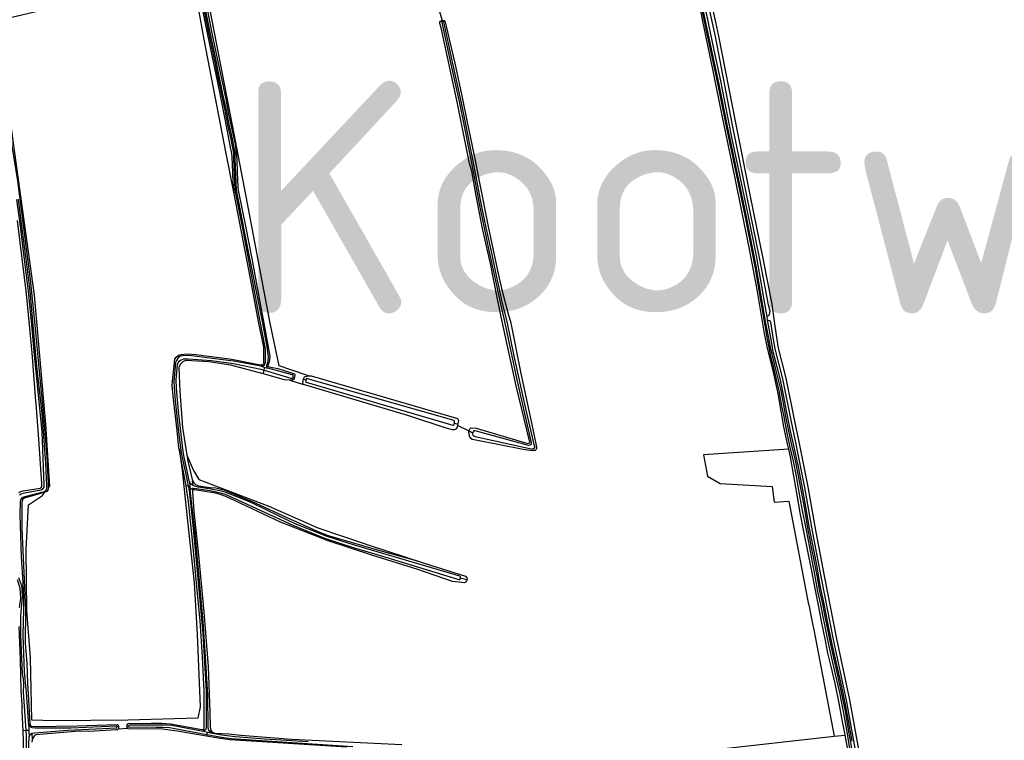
# Model space of a CAD drawing. Header units: metres. Extents: x 174423 to 175128, y 462196 to 462742.
# Tile 64 of 137: x 175045.37 to 175049.61, y 462729.62 to 462732.73. Entities that reach past the tile are written whole.
import ezdxf

# ---------------------------------------------------------------- set-up
doc = ezdxf.new("R2010")
doc.units = ezdxf.units.M
doc.layers.add('N-XX-AL-LIJN_0.20-G', color=7, linetype='Continuous', lineweight=25)
doc.layers.add('N-XX-AL-T40', color=7, linetype='Continuous', lineweight=40)
doc.styles.add('NLCS-ISO-M500-T40', font='NLCS-ISO.ttf', dxfattribs={"height": 2})

# ---------------------------------------------------------------- blocks, each defined once
blk = doc.blocks.new('Situatie')
at = {"lineweight": -3}
for p, q in [((-8.8775, 19.1797), (-8.8576, 19.1125)), ((-8.8576, 19.1125), (-8.8567, 19.1084)), ((-7.4571, 17.8361), (-7.4546, 17.8186)), ((-9.6386, 17.6214), (-9.6218, 17.6169)), ((-9.6352, 17.6271), (-9.6265, 17.6247)), ((-9.6292, 17.5888), (-9.6255, 17.6046)), ((-9.6255, 17.6046), (-9.6218, 17.6169)), ((-9.6218, 17.6169), (-9.6097, 17.6137)), ((-9.6076, 17.6202), (-9.6137, 17.6216)), ((-9.5143, 17.561), (-9.4556, 17.5431)), ((-9.5, 17.5764), (-9.494, 17.5743)), ((-9.4553, 17.5669), (-9.4452, 17.5622)), ((-8.8046, 17.3762), (-8.7901, 17.3717)), ((-8.7415, 17.342), (-8.7915, 17.3658)), ((-8.7258, 17.3336), (-8.7415, 17.342)), ((-9.9468, 17.1235), (-9.9454, 17.1045)), ((-9.9323, 17.1073), (-9.9348, 17.1278)), ((-9.9534, 17.1051), (-9.9616, 17.1057)), ((-9.9534, 17.1051), (-9.9454, 17.1045)), ((-9.9454, 17.1045), (-9.9442, 17.0879)), ((-9.9346, 17.0869), (-9.9344, 17.0953)), ((-8.751, 16.7001), (-8.779, 16.7084)), ((-10.6334, 16.0663), (-10.6347, 16.0754)), ((-10.2534, 16.0685), (-10.2611, 16.0671)), ((-10.213, 16.0594), (-10.2558, 16.0567)), ((-10.2103, 16.0691), (-10.2172, 16.0694)), ((-10.6533, 16.0509), (-10.6657, 16.0493)), ((-10.6401, 16.0513), (-10.6533, 16.0509)), ((-10.6401, 16.0513), (-10.6387, 16.0245)), ((-10.6283, 16.0392), (-10.6265, 16.0113)), ((-9.8888, 16.0555), (-9.8782, 16.0543)), ((-9.8704, 16.0429), (-9.8877, 16.0463)), ((-9.8721, 16.0338), (-9.874, 16.0263)), ((-9.8721, 16.0338), (-9.8704, 16.0429)), ((-9.8483, 16.0385), (-9.8704, 16.0429)), ((-9.8641, 16.0512), (-9.8524, 16.0478))]:
    blk.add_line(p, q, dxfattribs=at)
for points in [[(-7.7293, 19.2021), (-7.7087, 19.0954), (-7.6855, 18.9851), (-7.6567, 18.8515), (-7.6392, 18.7631), (-7.6071, 18.6021), (-7.5726, 18.4398), (-7.5375, 18.2686), (-7.5013, 18.0906), (-7.4606, 17.8597), (-7.4571, 17.8361), (-7.453, 17.8372), (-7.4454, 17.8441), (-7.4427, 17.8592), (-7.4487, 17.8871), (-7.4866, 18.0833), (-7.5432, 18.3574), (-7.6057, 18.6687), (-7.6784, 19.0427), (-7.6917, 19.1022), (-7.711, 19.1926)], [(-7.6978, 19.1951), (-7.6785, 19.1051), (-7.6651, 19.0453), (-7.5925, 18.6714), (-7.5925, 18.6713), (-7.5299, 18.3602), (-7.5299, 18.3601), (-7.4734, 18.086), (-7.4355, 17.8896), (-7.4244, 17.8142), (-7.4159, 17.7562), (-7.4075, 17.6992), (-7.3743, 17.5698), (-7.3375, 17.3852), (-7.3375, 17.385), (-7.3182, 17.2951), (-7.2792, 17.1011), (-7.245, 16.9064), (-7.245, 16.9062), (-7.2095, 16.7183), (-7.2095, 16.7182), (-7.1563, 16.4458), (-7.0999, 16.1837), (-7.0555, 15.9376)], [(-7.3616, 17.2636), (-7.3669, 17.2869), (-7.3833, 17.3609), (-7.3951, 17.4273), (-7.4075, 17.5047), (-7.4296, 17.6034), (-7.4541, 17.7), (-7.467, 17.7632), (-7.4755, 17.8142), (-7.4989, 17.9527), (-7.5317, 18.1259), (-7.5683, 18.312), (-7.6077, 18.5023), (-7.6473, 18.6961), (-7.6886, 18.8946), (-7.7331, 19.1097), (-7.7693, 19.2985)], [(-7.7466, 19.2092), (-7.7237, 19.0947), (-7.669, 18.8422), (-7.6317, 18.655), (-7.604, 18.5197), (-7.5503, 18.2649), (-7.509, 18.0523), (-7.4683, 17.8142), (-7.4554, 17.7385), (-7.4471, 17.6952), (-7.4419, 17.6711), (-7.4321, 17.6329), (-7.4183, 17.5718), (-7.4051, 17.5151), (-7.3936, 17.4516), (-7.3838, 17.4032), (-7.3701, 17.3324), (-7.3574, 17.2733), (-7.3427, 17.2128), (-7.3298, 17.1479), (-7.3193, 17.0868), (-7.3051, 17.0066), (-7.2876, 16.9151), (-7.2732, 16.8403), (-7.2604, 16.7766), (-7.2497, 16.717), (-7.2375, 16.6502), (-7.2253, 16.5948), (-7.2181, 16.5552), (-7.205, 16.4921), (-7.1918, 16.4273), (-7.1772, 16.3627), (-7.1615, 16.2936), (-7.1436, 16.2144), (-7.1277, 16.1332), (-7.1135, 16.0541), (-7.0994, 15.9729)], [(-7.0896, 15.9745), (-7.1037, 16.0558), (-7.1179, 16.1351), (-7.1339, 16.2165), (-7.1519, 16.2958), (-7.1676, 16.3649), (-7.1822, 16.4294), (-7.1953, 16.4941), (-7.2084, 16.5571), (-7.2156, 16.5968), (-7.2278, 16.6522), (-7.2399, 16.7188), (-7.2507, 16.7785), (-7.2635, 16.8422), (-7.2778, 16.9169), (-7.2927, 17.0048), (-7.3084, 17.089), (-7.3201, 17.1498), (-7.333, 17.2149), (-7.3477, 17.2755), (-7.3604, 17.3343), (-7.3741, 17.4051), (-7.3839, 17.4535), (-7.3954, 17.5171), (-7.4087, 17.5742), (-7.4239, 17.632), (-7.4342, 17.674), (-7.4395, 17.6947), (-7.4481, 17.7426), (-7.4622, 17.8142), (-7.5031, 18.0534), (-7.5444, 18.2661), (-7.5981, 18.5209), (-7.6258, 18.6562), (-7.6631, 18.8434), (-7.7179, 19.0959), (-7.7407, 19.2104)], [(-9.7542, 18.3652), (-9.7895, 18.5389), (-9.8845, 19.0302), (-9.9333, 19.3017), (-9.9605, 19.3044), (-10.2835, 19.2365), (-10.5061, 19.1741), (-10.783, 19.109), (-10.7531, 18.9108), (-10.6934, 18.4792), (-10.6174, 17.9281), (-10.5685, 17.3717), (-10.5522, 17.1029), (-10.5569, 17.097)], [(-9.7542, 18.3652), (-9.7594, 18.4169), (-9.7608, 18.4554), (-9.7627, 18.5239), (-9.7645, 18.5385), (-9.7716, 18.5737), (-9.7837, 18.6351), (-9.811, 18.774), (-9.8273, 18.8515), (-9.8617, 19.0166), (-9.8795, 19.1059), (-9.8971, 19.1927), (-9.9087, 19.2466), (-9.9096, 19.2543), (-9.9084, 19.2596), (-9.9061, 19.261), (-9.9031, 19.2611)], [(-9.6097, 17.6137), (-9.6118, 17.6153), (-9.6125, 17.6165), (-9.6135, 17.6189), (-9.6137, 17.6216), (-9.6137, 17.6245), (-9.6134, 17.6268), (-9.6127, 17.629), (-9.6092, 17.6399), (-9.6074, 17.6485), (-9.6061, 17.6623), (-9.613, 17.7052), (-9.6321, 17.8142), (-9.7082, 18.1955), (-9.7452, 18.3817), (-9.7504, 18.5158), (-9.7511, 18.5407), (-9.7624, 18.6024), (-9.7761, 18.6632), (-9.7893, 18.7323), (-9.8032, 18.7946), (-9.8197, 18.8742), (-9.8327, 18.94), (-9.8581, 19.06), (-9.8785, 19.1609)], [(-9.8853, 19.1595), (-9.8649, 19.0586), (-9.8395, 18.9386), (-9.8265, 18.8728), (-9.81, 18.7931), (-9.7962, 18.7309), (-9.7829, 18.6618), (-9.7692, 18.601), (-9.7581, 18.54), (-9.7574, 18.5156), (-9.7522, 18.3809), (-9.715, 18.1941), (-9.6447, 17.8142), (-9.6231, 17.7044), (-9.6211, 17.6882), (-9.6207, 17.6421), (-9.621, 17.6372), (-9.6242, 17.6295), (-9.6265, 17.6247), (-9.6278, 17.6235), (-9.6306, 17.6224), (-9.6328, 17.6217), (-9.6386, 17.6214)], [(-9.4335, 17.5799), (-9.5139, 17.6069), (-9.5605, 17.6231), (-9.5995, 17.8073), (-9.697, 18.3228), (-9.762, 18.6608), (-9.8053, 18.8818), (-9.8746, 19.2403), (-9.879, 19.2636), (-9.8945, 19.2604)], [(-9.8694, 19.1537), (-9.8508, 19.0575), (-9.8351, 18.9831), (-9.8197, 18.908), (-9.8066, 18.8476), (-9.7911, 18.773), (-9.7787, 18.709), (-9.7631, 18.637), (-9.7511, 18.5794), (-9.7455, 18.5419), (-9.7438, 18.5149), (-9.7412, 18.4559), (-9.7389, 18.3945), (-9.7376, 18.38), (-9.7365, 18.373), (-9.7064, 18.2251), (-9.6779, 18.0855), (-9.6506, 17.9365), (-9.6282, 17.8142), (-9.6013, 17.6647), (-9.6017, 17.6524), (-9.6041, 17.6395), (-9.6073, 17.632), (-9.6085, 17.6273), (-9.6088, 17.6243), (-9.6088, 17.623), (-9.6086, 17.6218), (-9.6076, 17.6202), (-9.5968, 17.617), (-9.5668, 17.6122), (-9.4943, 17.5895), (-9.4923, 17.5858), (-9.4923, 17.5798), (-9.494, 17.5743), (-9.4956, 17.5688), (-9.4992, 17.5643), (-9.5036, 17.5617), (-9.5143, 17.561)], [(-8.7415, 17.342), (-8.7412, 17.3454), (-8.7382, 17.3523), (-8.7337, 17.3562), (-8.7103, 17.3553), (-8.4882, 17.289), (-8.4806, 17.2912), (-8.4794, 17.2952), (-8.4803, 17.3003), (-8.5381, 17.5374), (-8.5987, 17.8142), (-8.6181, 17.9111), (-8.6493, 18.0642), (-8.683, 18.2154), (-8.7109, 18.3577), (-8.7294, 18.4625), (-8.7394, 18.4961), (-8.7914, 18.755), (-8.8618, 19.08), (-8.8675, 19.0994), (-8.8671, 19.1051), (-8.8647, 19.1089), (-8.8605, 19.112), (-8.8576, 19.1125)], [(-8.7258, 17.3336), (-8.7263, 17.3305), (-8.7245, 17.3246), (-8.7211, 17.3211), (-8.7156, 17.3194), (-8.4864, 17.2681), (-8.473, 17.2658), (-8.464, 17.2658), (-8.46, 17.2672), (-8.4582, 17.2711), (-8.458, 17.2741), (-8.46, 17.2838), (-8.5, 17.458), (-8.5455, 17.6588), (-8.577, 17.8142), (-8.5972, 17.893), (-8.6228, 18.0123), (-8.6466, 18.1232), (-8.668, 18.2202), (-8.6886, 18.3239), (-8.7101, 18.4403), (-8.7283, 18.5274), (-8.7555, 18.6656), (-8.7743, 18.7573), (-8.8136, 18.9392), (-8.8506, 19.1063), (-8.8507, 19.1065), (-8.8512, 19.1072), (-8.8518, 19.1078), (-8.8526, 19.1083), (-8.8534, 19.1086), (-8.8542, 19.1088), (-8.8551, 19.1088), (-8.8559, 19.1087), (-8.8567, 19.1084), (-8.8575, 19.108), (-8.8581, 19.1074), (-8.8586, 19.1068), (-8.859, 19.106), (-8.8593, 19.1052), (-8.8594, 19.1043), (-8.8224, 18.9373), (-8.7831, 18.7554), (-8.7643, 18.6638), (-8.7372, 18.5256), (-8.719, 18.4386), (-8.6975, 18.3222), (-8.6768, 18.2184), (-8.6554, 18.1213), (-8.6316, 18.0104), (-8.606, 17.8909), (-8.589, 17.8142), (-8.5367, 17.5707), (-8.4732, 17.2912), (-8.4737, 17.2872), (-8.4762, 17.2833), (-8.4797, 17.2811), (-8.4846, 17.2804), (-8.7156, 17.3435), (-8.7205, 17.3427), (-8.7235, 17.3391), (-8.7253, 17.3366), (-8.7258, 17.3336)], [(-8.8576, 19.1125), (-8.8547, 19.113), (-8.8486, 19.1122), (-8.8464, 19.1099), (-8.8437, 19.1047), (-8.8392, 19.0826), (-8.8231, 19.0129), (-8.803, 18.9286), (-8.7692, 18.7726), (-8.7514, 18.6816), (-8.7138, 18.5014), (-8.6946, 18.4059), (-8.6592, 18.2244), (-8.6426, 18.1488), (-8.6142, 18.0141), (-8.6001, 17.9508), (-8.5711, 17.8419), (-8.5624, 17.8142), (-8.5175, 17.59), (-8.4666, 17.3498), (-8.4501, 17.2724), (-8.4503, 17.2672), (-8.4516, 17.263), (-8.4555, 17.2589), (-8.4605, 17.2577), (-8.4681, 17.2572), (-8.4789, 17.258), (-8.5073, 17.2628), (-8.7122, 17.3032), (-8.7284, 17.3064), (-8.7366, 17.3126), (-8.7395, 17.3207), (-8.7417, 17.3385), (-8.7415, 17.342)], [(-11.9601, 14.5873), (-10.6116, 14.6333), (-10.6402, 15.3322), (-10.6405, 15.3334), (-10.6491, 15.374), (-10.6504, 15.3927), (-10.6544, 15.4948), (-10.6545, 15.5346), (-10.6551, 15.5415), (-10.6575, 15.768), (-10.6636, 16.0031), (-10.6657, 16.0493), (-10.6696, 16.1339), (-10.6698, 16.1612), (-10.6738, 16.2228), (-10.6762, 16.3578), (-10.6829, 16.4996)], [(-10.6809, 16.5813), (-10.6757, 16.6199), (-10.676, 16.6436), (-10.6779, 16.6647), (-10.6894, 16.7001)], [(-10.6842, 17.0768), (-10.6747, 17.0809), (-10.6644, 17.0838), (-10.5915, 17.096), (-10.5861, 17.1001), (-10.5843, 17.1043), (-10.5839, 17.1163), (-10.5968, 17.3077), (-10.6093, 17.4614), (-10.6098, 17.4708), (-10.6257, 17.6793), (-10.6391, 17.8142), (-10.6511, 17.9344), (-10.6902, 18.2497)], [(-10.6411, 16.072), (-10.651, 16.2143), (-10.6558, 16.2734), (-10.6592, 16.3039), (-10.6623, 16.3837), (-10.6653, 16.4638), (-10.6629, 16.5715), (-10.6621, 16.6238), (-10.6649, 16.6877), (-10.6721, 16.7999), (-10.6786, 16.9815), (-10.6768, 17.0373), (-10.6754, 17.0459), (-10.6727, 17.0522), (-10.6668, 17.0567), (-10.656, 17.0598), (-10.5736, 17.082), (-10.5675, 17.0857), (-10.5656, 17.0877), (-10.5633, 17.0918), (-10.5624, 17.098), (-10.5625, 17.106), (-10.5678, 17.2033), (-10.5829, 17.4176), (-10.6068, 17.6217), (-10.6228, 17.8142), (-10.6355, 17.9449), (-10.6523, 18.0832), (-10.6708, 18.2263), (-10.6852, 18.3419)], [(-10.6932, 18.3409), (-10.6787, 18.2253), (-10.6602, 18.0822), (-10.6434, 17.9439), (-10.6302, 17.8142), (-10.6183, 17.6711), (-10.5852, 17.3388), (-10.5755, 17.11), (-10.5761, 17.1009), (-10.58, 17.0946), (-10.5835, 17.0906), (-10.5884, 17.0874), (-10.666, 17.0735), (-10.6743, 17.0706), (-10.6812, 17.0652)], [(-10.6851, 16.7113), (-10.6725, 16.6759), (-10.6702, 16.6621), (-10.6696, 16.6248), (-10.6719, 16.5956), (-10.6762, 16.5436), (-10.6761, 16.4642), (-10.669, 16.2959), (-10.6656, 16.2744), (-10.6632, 16.2509), (-10.6632, 16.2369), (-10.6654, 16.228), (-10.6657, 16.2158), (-10.662, 16.1765), (-10.6533, 16.0509)], [(-10.7981, 19.0642), (-10.7943, 19.0644), (-10.7893, 19.0624), (-10.7863, 19.0579), (-10.7841, 19.0446), (-10.7674, 18.944), (-10.7463, 18.7989), (-10.7128, 18.5631), (-10.6892, 18.4214), (-10.6548, 18.1504), (-10.6345, 17.9961), (-10.6158, 17.8142), (-10.599, 17.6306), (-10.5812, 17.451), (-10.5631, 17.2319), (-10.5571, 17.1131), (-10.5569, 17.097)], [(-9.9926, 17.2655), (-9.9933, 17.269), (-10, 17.3443), (-10.015, 17.4663), (-10.0218, 17.5374), (-10.0213, 17.5578), (-10.0106, 17.6518), (-10.0068, 17.6596), (-9.9943, 17.6689), (-9.984, 17.6724), (-9.9596, 17.675), (-9.9196, 17.6721), (-9.7745, 17.6542), (-9.736, 17.646), (-9.6428, 17.6273), (-9.6352, 17.6271), (-9.6334, 17.6277), (-9.6312, 17.6292), (-9.6294, 17.6308), (-9.6277, 17.6335), (-9.6271, 17.6355), (-9.6268, 17.6376), (-9.6262, 17.6762), (-9.6266, 17.7043), (-9.6498, 17.8142), (-9.6753, 17.9538), (-9.6917, 18.0367), (-9.7542, 18.3651), (-9.7542, 18.3652)], [(-7.0687, 15.935), (-7.1131, 16.1813), (-7.1694, 16.443), (-7.2227, 16.7158), (-7.2582, 16.9039), (-7.2923, 17.0984), (-7.3313, 17.2923), (-7.3506, 17.3824), (-7.3874, 17.5672), (-7.4208, 17.6973), (-7.4279, 17.7365), (-7.4396, 17.8111), (-7.4413, 17.8149), (-7.4445, 17.8171), (-7.4508, 17.8184), (-7.4546, 17.8186), (-7.454, 17.8142), (-7.4406, 17.7448), (-7.4308, 17.6845), (-7.414, 17.6193), (-7.3996, 17.5632), (-7.386, 17.4989), (-7.3724, 17.4229), (-7.3559, 17.3428), (-7.3396, 17.2727), (-7.322, 17.188), (-7.3031, 17.0884), (-7.2893, 17.0156), (-7.2749, 16.9302), (-7.2593, 16.852), (-7.243, 16.7653), (-7.2274, 16.6757), (-7.2098, 16.5896), (-7.1941, 16.5084), (-7.1755, 16.4241), (-7.1567, 16.3347), (-7.1383, 16.259), (-7.1215, 16.1783), (-7.1055, 16.0938), (-7.0897, 16.0046)], [(-9.6386, 17.6214), (-9.7575, 17.6434), (-9.9277, 17.6658), (-9.9538, 17.6685), (-9.9758, 17.6669), (-9.9876, 17.6644), (-9.9967, 17.6575), (-10.0042, 17.6458), (-10.0074, 17.6381), (-10.0147, 17.5563), (-10.0136, 17.5307), (-10.0095, 17.4727), (-9.9928, 17.3276), (-9.9839, 17.248), (-9.962, 17.1491), (-9.9534, 17.1051)], [(-9.9468, 17.1235), (-9.9709, 17.23), (-9.9745, 17.2538), (-9.9949, 17.4284), (-10.0042, 17.5267), (-10.0054, 17.563), (-9.9998, 17.6285), (-9.9963, 17.6359), (-9.9899, 17.6443), (-9.9833, 17.6486), (-9.9723, 17.6538), (-9.966, 17.6538), (-9.9522, 17.6538), (-9.8527, 17.6463), (-9.7573, 17.6335), (-9.6401, 17.6089), (-9.6255, 17.6046)], [(-9.5143, 17.561), (-9.5371, 17.5635), (-9.6244, 17.5875), (-9.6292, 17.5888), (-9.7696, 17.6258), (-9.8643, 17.6405), (-9.9617, 17.6471), (-9.9749, 17.6418), (-9.9875, 17.6293), (-9.9929, 17.616), (-9.9891, 17.5125), (-9.9776, 17.3577), (-9.9586, 17.2384)], [(-9.6255, 17.6046), (-9.5098, 17.5707), (-9.5046, 17.5697), (-9.5026, 17.5704), (-9.5015, 17.5717), (-9.5009, 17.5734), (-9.5, 17.5764), (-9.4997, 17.5786), (-9.4997, 17.5807), (-9.5006, 17.5827), (-9.502, 17.5845), (-9.5039, 17.5852), (-9.6097, 17.6137)], [(-9.4556, 17.5431), (-9.4581, 17.5476), (-9.4576, 17.5563), (-9.4567, 17.5618), (-9.4553, 17.5669), (-9.4507, 17.5755), (-9.4469, 17.578), (-9.4358, 17.5799), (-9.4335, 17.5799)], [(-8.8046, 17.3762), (-8.8037, 17.3805), (-8.8037, 17.3854), (-8.8059, 17.3883), (-9.2051, 17.5017), (-9.4378, 17.5672), (-9.4391, 17.5679), (-9.4417, 17.5683), (-9.4435, 17.567), (-9.4447, 17.5641), (-9.4452, 17.5622), (-9.4457, 17.5604), (-9.4457, 17.5574), (-9.4453, 17.5547), (-9.4437, 17.5532), (-9.2136, 17.4854), (-8.8107, 17.3676), (-8.8089, 17.3679), (-8.8071, 17.3691), (-8.8056, 17.3719), (-8.8046, 17.3762)], [(-9.4335, 17.5799), (-9.4226, 17.5799), (-8.7948, 17.3985), (-8.7911, 17.3969), (-8.7891, 17.394), (-8.7878, 17.3907), (-8.7876, 17.3866), (-8.7892, 17.3755), (-8.7901, 17.3717), (-8.7915, 17.3658)], [(-8.7915, 17.3658), (-8.7937, 17.3561), (-8.7962, 17.3523), (-8.8006, 17.3493), (-8.8055, 17.3473), (-8.8121, 17.347), (-8.8402, 17.3544), (-9.001, 17.4078), (-9.4556, 17.5431)], [(-9.9926, 17.2655), (-9.9795, 17.1735), (-9.9659, 17.0486), (-9.9279, 16.6876), (-9.9143, 16.465), (-9.9008, 16.1528), (-9.9116, 16.104), (-10.2129, 16.0958), (-10.5332, 16.0931), (-10.6282, 16.0958), (-10.6337, 16.3646), (-10.65, 16.5682), (-10.6527, 16.8315), (-10.6418, 17.0242), (-10.5821, 17.0649), (-10.5713, 17.0786)], [(-10.213, 16.0594), (-10.2139, 16.0602), (-10.2145, 16.0612), (-10.2167, 16.0659), (-10.2171, 16.0681), (-10.2172, 16.0694), (-10.2173, 16.0708), (-10.2171, 16.0734), (-10.2159, 16.0774), (-10.2151, 16.079), (-10.2137, 16.0805), (-10.2115, 16.0812), (-10.1126, 16.0823), (-10.0662, 16.0824), (-10.0295, 16.0796), (-9.8936, 16.0556), (-9.8888, 16.0555), (-9.8851, 16.058), (-9.8837, 16.0612), (-9.8848, 16.2209), (-9.8912, 16.3681), (-9.9014, 16.524), (-9.9161, 16.6722), (-9.9349, 16.8712), (-9.9519, 17.0373), (-9.9616, 17.1055), (-9.9616, 17.1057), (-9.9786, 17.196), (-9.9926, 17.2655)], [(-7.3616, 17.2636), (-7.7292, 17.2399), (-7.712, 17.1481), (-7.6576, 17.1161), (-7.4332, 17.1032), (-7.4252, 17.0356), (-7.3612, 17.0402), (-7.2774, 16.5938), (-7.2759, 16.5935), (-7.258, 16.504), (-7.2549, 16.4925), (-7.2469, 16.448), (-7.1665, 16.0262)], [(-7.1665, 16.0262), (-7.1188, 16.0314), (-7.1201, 16.039), (-7.1315, 16.0977), (-7.1449, 16.1693), (-7.1613, 16.2535), (-7.1794, 16.3275), (-7.1929, 16.3846), (-7.2039, 16.4399), (-7.2187, 16.5157), (-7.2333, 16.5921), (-7.247, 16.6557), (-7.2651, 16.7541), (-7.2781, 16.8172), (-7.2968, 16.9097), (-7.3113, 16.9827), (-7.3266, 17.075), (-7.3422, 17.1562), (-7.3541, 17.2306), (-7.3616, 17.2636)], [(-9.9586, 17.2384), (-9.93, 17.1717), (-9.9066, 17.1338), (-9.6053, 17.0182), (-9.3937, 16.9256), (-9.177, 16.851), (-8.9353, 16.7727)], [(-9.9586, 17.2384), (-9.9544, 17.2122), (-9.9348, 17.1278), (-9.9286, 17.1189), (-9.921, 17.1122), (-9.9082, 17.1065), (-9.8593, 17.0992), (-9.8333, 17.0969), (-9.7998, 17.0888), (-9.677, 17.039), (-9.5147, 16.9636), (-9.3995, 16.9121), (-9.3497, 16.8924), (-9.1318, 16.8288), (-8.9796, 16.7865), (-8.9353, 16.7727)], [(-9.9442, 17.0879), (-9.9435, 17.091), (-9.9429, 17.0922), (-9.9419, 17.0931), (-9.9375, 17.0948), (-9.9344, 17.0953), (-9.9313, 17.0958), (-9.9192, 17.0951), (-9.8588, 17.0857), (-9.8265, 17.079), (-9.7941, 17.0698), (-9.7303, 17.0418), (-9.5015, 16.9363), (-9.3655, 16.881), (-9.2412, 16.84), (-9.0999, 16.7987), (-8.8889, 16.7342), (-8.7856, 16.7024), (-8.7843, 16.7024), (-8.7822, 16.7026), (-8.7804, 16.7042), (-8.7793, 16.7066), (-8.779, 16.7084), (-8.7787, 16.7103), (-8.7788, 16.7137), (-8.7812, 16.716), (-9.2352, 16.8505), (-9.3541, 16.8873), (-9.4916, 16.9418), (-9.5607, 16.9755), (-9.678, 17.0323), (-9.789, 17.0777), (-9.809, 17.0837), (-9.8538, 17.0921), (-9.9101, 17.1001), (-9.9205, 17.1029), (-9.9308, 17.1063), (-9.9323, 17.1073), (-9.9389, 17.1116), (-9.9468, 17.1235)], [(-10.5713, 17.0786), (-10.5744, 17.0776), (-10.6601, 17.0525), (-10.6669, 17.0488), (-10.6697, 17.0439), (-10.6711, 17.0314), (-10.6709, 16.9219), (-10.663, 16.7638), (-10.6546, 16.5704), (-10.6562, 16.4276), (-10.65, 16.342), (-10.6462, 16.2539), (-10.6422, 16.1835), (-10.6358, 16.079), (-10.6353, 16.0768), (-10.6347, 16.0754), (-10.6336, 16.0738), (-10.6328, 16.0724), (-10.6314, 16.071), (-10.6289, 16.0702), (-10.6134, 16.0689), (-10.4316, 16.071), (-10.2602, 16.0776), (-10.2578, 16.0771), (-10.2563, 16.0764), (-10.2548, 16.0747), (-10.2534, 16.0685), (-10.2534, 16.0629), (-10.2537, 16.0608), (-10.2548, 16.0587), (-10.2558, 16.0567)], [(-10.5569, 17.097), (-10.5569, 17.0926), (-10.5587, 17.0867), (-10.5634, 17.0814), (-10.5713, 17.0786)], [(-9.9534, 17.1051), (-9.9496, 17.0855), (-9.933, 16.9359), (-9.9164, 16.754), (-9.8904, 16.4695), (-9.875, 16.2209), (-9.8749, 16.0673), (-9.8766, 16.0584), (-9.8782, 16.0543), (-9.8814, 16.051), (-9.8877, 16.0463)], [(-9.8483, 16.0385), (-9.8602, 16.0454), (-9.8633, 16.048), (-9.8641, 16.0512), (-9.8653, 16.0554), (-9.8667, 16.0656), (-9.8681, 16.2029), (-9.8769, 16.3465), (-9.8891, 16.5217), (-9.9054, 16.7125), (-9.9237, 16.8986), (-9.9442, 17.0879)], [(-8.9353, 16.7727), (-8.7571, 16.7171), (-8.7504, 16.7101), (-8.7499, 16.7034), (-8.7522, 16.6968), (-8.7562, 16.6906), (-8.7628, 16.6877), (-8.7722, 16.6887), (-8.8127, 16.6935), (-8.963, 16.7447), (-9.1609, 16.8076), (-9.3487, 16.8693), (-9.5548, 16.9489), (-9.7498, 17.0419), (-9.79, 17.0601), (-9.8151, 17.069), (-9.8354, 17.0743), (-9.9238, 17.0889), (-9.9272, 17.0894), (-9.9299, 17.0893), (-9.9318, 17.0888), (-9.9332, 17.0882), (-9.9346, 17.0869), (-9.9352, 17.0858), (-9.935, 17.0795), (-9.9294, 16.996), (-9.9087, 16.8074), (-9.8856, 16.5625), (-9.8666, 16.327), (-9.8591, 16.1302), (-9.8578, 16.0679), (-9.8573, 16.0584), (-9.8524, 16.0478), (-9.848, 16.0443), (-9.8377, 16.0402), (-9.7778, 16.0363), (-9.726, 16.0304), (-9.5074, 16.0136), (-9.031, 15.9907)], [(-7.7822, 15.9583), (-7.1665, 16.0262)], [(-10.6387, 16.0245), (-10.6347, 16.0338), (-10.6283, 16.0392), (-10.6155, 16.0414), (-10.5971, 16.0424), (-10.4739, 16.0519), (-10.2627, 16.0621), (-10.2615, 16.0632), (-10.261, 16.0644), (-10.261, 16.066), (-10.2611, 16.0671), (-10.2612, 16.0681), (-10.2614, 16.0695), (-10.2623, 16.0702), (-10.2631, 16.0704), (-10.2639, 16.0705), (-10.4584, 16.0613), (-10.6118, 16.0606), (-10.6266, 16.0628), (-10.6314, 16.0648), (-10.6334, 16.0663), (-10.6363, 16.0684), (-10.6411, 16.072)], [(-10.6411, 16.072), (-10.641, 16.0701), (-10.6401, 16.0513)], [(-9.269, 15.9798), (-9.7736, 16.0105), (-9.8244, 16.0175), (-9.874, 16.0263), (-10.0013, 16.0486), (-10.0639, 16.0573), (-10.2118, 16.0588), (-10.213, 16.0594)], [(-9.8877, 16.0463), (-9.8886, 16.0465), (-10.0236, 16.0727), (-10.0476, 16.0738), (-10.2079, 16.0736), (-10.2091, 16.0733), (-10.2099, 16.0723), (-10.2103, 16.0703), (-10.2103, 16.0691), (-10.2102, 16.0679), (-10.2099, 16.0662), (-10.2093, 16.0655), (-10.2085, 16.0652), (-10.2074, 16.065), (-10.137, 16.0673), (-10.093, 16.0662), (-10.0641, 16.0657), (-10.0329, 16.0641), (-10.0103, 16.0605), (-9.8721, 16.0338)], [(-10.6533, 16.0509), (-10.652, 16.0312), (-10.6506, 15.8794), (-10.6501, 15.7282), (-10.6504, 15.5556), (-10.6404, 15.3931), (-10.6392, 15.3717), (-10.632, 15.3414)], [(-10.5886, 15.3065), (-10.5951, 15.308), (-10.5991, 15.31), (-10.6037, 15.3144), (-10.6174, 15.3359), (-10.6237, 15.3543), (-10.6293, 15.3785), (-10.6316, 15.3946), (-10.6411, 15.55), (-10.6415, 15.7139), (-10.6419, 15.9557), (-10.6387, 16.0245)], [(-10.2558, 16.0567), (-10.2566, 16.0553), (-10.2575, 16.0546), (-10.2617, 16.054), (-10.3819, 16.0474), (-10.4239, 16.0476), (-10.6102, 16.0331), (-10.6159, 16.0294), (-10.6196, 16.0253), (-10.6236, 16.0182), (-10.6265, 16.0113), (-10.6273, 16.0011)], [(-9.8721, 16.0338), (-9.8098, 16.0218), (-9.7672, 16.0163), (-9.2429, 15.9824)], [(-9.4361, 16.0029), (-9.6219, 16.0136), (-9.7507, 16.0236), (-9.8079, 16.0306), (-9.8483, 16.0385)], [(-6.9548, 15.2264), (-6.9621, 15.2544), (-6.9703, 15.2874), (-6.9804, 15.333), (-6.9901, 15.3888), (-6.9997, 15.4505), (-7.0074, 15.4978), (-7.0231, 15.5625), (-7.0377, 15.6187), (-7.0504, 15.6772), (-7.0654, 15.7578), (-7.0771, 15.8256), (-7.0938, 15.902), (-7.1, 15.931), (-7.1063, 15.96), (-7.1188, 16.0314)]]:
    blk.add_lwpolyline(points, dxfattribs=at)

msp = doc.modelspace()

# ---------------------------------------------------------------- block references
at = {"layer": 'N-XX-AL-LIJN_0.20-G'}
msp.add_blockref('Situatie', (175056.047, 462713.6112), dxfattribs=at)

# ---------------------------------------------------------------- texts
at = {"layer": 'N-XX-AL-T40', "style": 'NLCS-ISO-M500-T40'}
msp.add_text('Kootwijkerbroek', height=1, dxfattribs=at).set_placement((175046.2937, 462731.4607))

doc.saveas('drawing.dxf')
